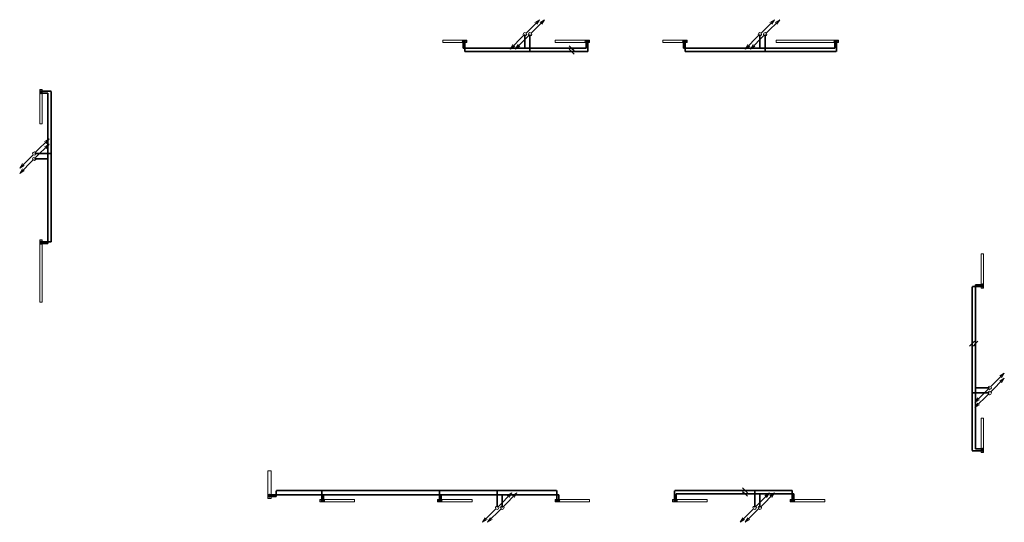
# Model space of a CAD drawing. Header units: millimetres. Extents: x -158797 to 325443, y -11806 to 49359.
# Tile 6 of 10: x 132753 to 161232, y -11356 to 3173. Entities that reach past the tile are written whole.
import ezdxf

# ---------------------------------------------------------------- set-up
doc = ezdxf.new("R2010")
doc.units = ezdxf.units.MM
doc.linetypes.add('Carkovana', pattern=[0.21, 0.15, -0.06])
for name, color, linetype, lineweight in [('_UT_popis', 7, 'Continuous', 25), ('T-p_privodni', 1, 'Continuous', 35), ('T-p_zpetne', 5, 'Carkovana', 35)]:
    doc.layers.add(name, color=color, linetype=linetype, lineweight=lineweight)
doc.layers.add('_UT_telesa', color=7, linetype='Continuous', lineweight=25, true_color=0xf0aa50)

msp = doc.modelspace()

# ---------------------------------------------------------------- hatches: boundary and pattern name
for points in [[(145653, 2550), (145653, 2552), (145652, 2554), (145652, 2556), (145651, 2558), (145650, 2560), (145649, 2562), (145648, 2563), (145646, 2565), (145645, 2566), (145643, 2567), (145641, 2568), (145640, 2569), (145638, 2570), (145636, 2570), (145634, 2570), (145632, 2570), (145630, 2570), (145628, 2570), (145626, 2569), (145624, 2568), (145622, 2567), (145620, 2566), (145619, 2565), (145617, 2563), (145616, 2562), (145615, 2560), (145614, 2558), (145614, 2556), (145613, 2554), (145613, 2552), (145613, 2550), (145613, 2548), (145613, 2546), (145614, 2544), (145614, 2543), (145615, 2541), (145616, 2539), (145617, 2537), (145619, 2536), (145620, 2535), (145622, 2533), (145624, 2532), (145626, 2532), (145628, 2531), (145630, 2531), (145632, 2530), (145634, 2530), (145636, 2531), (145638, 2531), (145640, 2532), (145641, 2532), (145643, 2533), (145645, 2535), (145646, 2536), (145648, 2537), (145649, 2539), (145650, 2541), (145651, 2543), (145652, 2544), (145652, 2546), (145653, 2548)], [(149203, 2550), (149203, 2552), (149202, 2554), (149202, 2556), (149201, 2558), (149200, 2560), (149199, 2562), (149198, 2563), (149196, 2565), (149195, 2566), (149193, 2567), (149191, 2568), (149190, 2569), (149188, 2570), (149186, 2570), (149184, 2570), (149182, 2570), (149180, 2570), (149178, 2570), (149176, 2569), (149174, 2568), (149172, 2567), (149170, 2566), (149169, 2565), (149167, 2563), (149166, 2562), (149165, 2560), (149164, 2558), (149164, 2556), (149163, 2554), (149163, 2552), (149163, 2550), (149163, 2548), (149163, 2546), (149164, 2544), (149164, 2543), (149165, 2541), (149166, 2539), (149167, 2537), (149169, 2536), (149170, 2535), (149172, 2533), (149174, 2532), (149176, 2532), (149178, 2531), (149180, 2531), (149182, 2530), (149184, 2530), (149186, 2531), (149188, 2531), (149190, 2532), (149191, 2532), (149193, 2533), (149195, 2535), (149196, 2536), (149198, 2537), (149199, 2539), (149200, 2541), (149201, 2543), (149202, 2544), (149202, 2546), (149203, 2548)], [(152023, 2550), (152023, 2552), (152022, 2554), (152022, 2556), (152021, 2558), (152020, 2560), (152019, 2562), (152018, 2563), (152016, 2565), (152015, 2566), (152013, 2567), (152011, 2568), (152010, 2569), (152008, 2570), (152006, 2570), (152004, 2570), (152002, 2570), (152000, 2570), (151998, 2570), (151996, 2569), (151994, 2568), (151992, 2567), (151990, 2566), (151989, 2565), (151987, 2563), (151986, 2562), (151985, 2560), (151984, 2558), (151984, 2556), (151983, 2554), (151983, 2552), (151983, 2550), (151983, 2548), (151983, 2546), (151984, 2544), (151984, 2543), (151985, 2541), (151986, 2539), (151987, 2537), (151989, 2536), (151990, 2535), (151992, 2533), (151994, 2532), (151996, 2532), (151998, 2531), (152000, 2531), (152002, 2530), (152004, 2530), (152006, 2531), (152008, 2531), (152010, 2532), (152011, 2532), (152013, 2533), (152015, 2535), (152016, 2536), (152018, 2537), (152019, 2539), (152020, 2541), (152021, 2543), (152022, 2544), (152022, 2546), (152023, 2548)], [(156403, 2550), (156403, 2552), (156402, 2554), (156402, 2556), (156401, 2558), (156400, 2560), (156399, 2562), (156398, 2563), (156396, 2565), (156395, 2566), (156393, 2567), (156391, 2568), (156390, 2569), (156388, 2570), (156386, 2570), (156384, 2570), (156382, 2570), (156380, 2570), (156378, 2570), (156376, 2569), (156374, 2568), (156372, 2567), (156370, 2566), (156369, 2565), (156367, 2563), (156366, 2562), (156365, 2560), (156364, 2558), (156364, 2556), (156363, 2554), (156363, 2552), (156363, 2550), (156363, 2548), (156363, 2546), (156364, 2544), (156364, 2543), (156365, 2541), (156366, 2539), (156367, 2537), (156369, 2536), (156370, 2535), (156372, 2533), (156374, 2532), (156376, 2532), (156378, 2531), (156380, 2531), (156382, 2530), (156384, 2530), (156386, 2531), (156388, 2531), (156390, 2532), (156391, 2532), (156393, 2533), (156395, 2535), (156396, 2536), (156398, 2537), (156399, 2539), (156400, 2541), (156401, 2543), (156402, 2544), (156402, 2546), (156403, 2548)], [(133366, 1123), (133364, 1123), (133362, 1123), (133360, 1123), (133358, 1122), (133356, 1121), (133354, 1120), (133353, 1119), (133351, 1117), (133350, 1116), (133349, 1114), (133348, 1112), (133347, 1110), (133346, 1108), (133346, 1106), (133346, 1104), (133346, 1102), (133346, 1100), (133346, 1098), (133347, 1097), (133348, 1095), (133349, 1093), (133350, 1091), (133351, 1090), (133353, 1088), (133354, 1087), (133356, 1086), (133358, 1085), (133360, 1084), (133362, 1084), (133364, 1084), (133366, 1083), (133368, 1084), (133370, 1084), (133372, 1084), (133373, 1085), (133375, 1086), (133377, 1087), (133379, 1088), (133380, 1090), (133381, 1091), (133383, 1093), (133384, 1095), (133384, 1097), (133385, 1098), (133385, 1100), (133386, 1102), (133386, 1104), (133385, 1106), (133385, 1108), (133384, 1110), (133384, 1112), (133383, 1114), (133381, 1116), (133380, 1117), (133379, 1119), (133377, 1120), (133375, 1121), (133373, 1122), (133372, 1123), (133370, 1123), (133368, 1123)], [(133366, -3227), (133364, -3227), (133362, -3227), (133360, -3227), (133358, -3228), (133356, -3229), (133354, -3230), (133353, -3231), (133351, -3233), (133350, -3234), (133349, -3236), (133348, -3238), (133347, -3240), (133346, -3242), (133346, -3244), (133346, -3246), (133346, -3248), (133346, -3250), (133346, -3252), (133347, -3253), (133348, -3255), (133349, -3257), (133350, -3259), (133351, -3260), (133353, -3262), (133354, -3263), (133356, -3264), (133358, -3265), (133360, -3266), (133362, -3266), (133364, -3266), (133366, -3267), (133368, -3266), (133370, -3266), (133372, -3266), (133373, -3265), (133375, -3264), (133377, -3263), (133379, -3262), (133380, -3260), (133381, -3259), (133383, -3257), (133384, -3255), (133384, -3253), (133385, -3252), (133385, -3250), (133386, -3248), (133386, -3246), (133385, -3244), (133385, -3242), (133384, -3240), (133384, -3238), (133383, -3236), (133381, -3234), (133380, -3233), (133379, -3231), (133377, -3230), (133375, -3229), (133373, -3228), (133372, -3227), (133370, -3227), (133368, -3227)], [(160600, -4557), (160602, -4556), (160604, -4556), (160606, -4556), (160607, -4555), (160609, -4554), (160611, -4553), (160613, -4552), (160614, -4550), (160615, -4549), (160617, -4547), (160618, -4545), (160618, -4543), (160619, -4542), (160619, -4540), (160620, -4538), (160620, -4536), (160619, -4534), (160619, -4532), (160618, -4530), (160618, -4528), (160617, -4526), (160615, -4524), (160614, -4523), (160613, -4521), (160611, -4520), (160609, -4519), (160607, -4518), (160606, -4517), (160604, -4517), (160602, -4517), (160600, -4517), (160598, -4517), (160596, -4517), (160594, -4517), (160592, -4518), (160590, -4519), (160588, -4520), (160587, -4521), (160585, -4523), (160584, -4524), (160583, -4526), (160582, -4528), (160581, -4530), (160580, -4532), (160580, -4534), (160580, -4536), (160580, -4538), (160580, -4540), (160580, -4542), (160581, -4543), (160582, -4545), (160583, -4547), (160584, -4549), (160585, -4550), (160587, -4552), (160588, -4553), (160590, -4554), (160592, -4555), (160594, -4556), (160596, -4556), (160598, -4556)], [(160600, -9307), (160602, -9306), (160604, -9306), (160606, -9306), (160607, -9305), (160609, -9304), (160611, -9303), (160613, -9302), (160614, -9300), (160615, -9299), (160617, -9297), (160618, -9295), (160618, -9293), (160619, -9292), (160619, -9290), (160620, -9288), (160620, -9286), (160619, -9284), (160619, -9282), (160618, -9280), (160618, -9278), (160617, -9276), (160615, -9274), (160614, -9273), (160613, -9271), (160611, -9270), (160609, -9269), (160607, -9268), (160606, -9267), (160604, -9267), (160602, -9267), (160600, -9267), (160598, -9267), (160596, -9267), (160594, -9267), (160592, -9268), (160590, -9269), (160588, -9270), (160587, -9271), (160585, -9273), (160584, -9274), (160583, -9276), (160582, -9278), (160581, -9280), (160580, -9282), (160580, -9284), (160580, -9286), (160580, -9288), (160580, -9290), (160580, -9292), (160581, -9293), (160582, -9295), (160583, -9297), (160584, -9299), (160585, -9300), (160587, -9302), (160588, -9303), (160590, -9304), (160592, -9305), (160594, -9306), (160596, -9306), (160598, -9306)], [(139978, -10632), (139980, -10631), (139982, -10631), (139984, -10631), (139985, -10630), (139987, -10629), (139989, -10628), (139991, -10627), (139992, -10625), (139993, -10624), (139995, -10622), (139996, -10620), (139996, -10618), (139997, -10617), (139997, -10615), (139998, -10613), (139998, -10611), (139997, -10609), (139997, -10607), (139996, -10605), (139996, -10603), (139995, -10601), (139993, -10599), (139992, -10598), (139991, -10596), (139989, -10595), (139987, -10594), (139985, -10593), (139984, -10592), (139982, -10592), (139980, -10592), (139978, -10592), (139976, -10592), (139974, -10592), (139972, -10592), (139970, -10593), (139968, -10594), (139966, -10595), (139965, -10596), (139963, -10598), (139962, -10599), (139961, -10601), (139960, -10603), (139959, -10605), (139958, -10607), (139958, -10609), (139958, -10611), (139958, -10613), (139958, -10615), (139958, -10617), (139959, -10618), (139960, -10620), (139961, -10622), (139962, -10624), (139963, -10625), (139965, -10627), (139966, -10628), (139968, -10629), (139970, -10630), (139972, -10631), (139974, -10631), (139976, -10631)], [(141473, -10734), (141473, -10736), (141473, -10738), (141474, -10740), (141474, -10741), (141475, -10743), (141476, -10745), (141477, -10747), (141479, -10748), (141480, -10749), (141482, -10751), (141484, -10752), (141486, -10752), (141488, -10753), (141490, -10753), (141492, -10754), (141494, -10754), (141496, -10753), (141498, -10753), (141500, -10752), (141501, -10752), (141503, -10751), (141505, -10749), (141506, -10748), (141508, -10747), (141509, -10745), (141510, -10743), (141511, -10741), (141512, -10740), (141512, -10738), (141513, -10736), (141513, -10734), (141513, -10732), (141512, -10730), (141512, -10728), (141511, -10726), (141510, -10724), (141509, -10722), (141508, -10721), (141506, -10719), (141505, -10718), (141503, -10717), (141501, -10716), (141500, -10715), (141498, -10714), (141496, -10714), (141494, -10714), (141492, -10714), (141490, -10714), (141488, -10714), (141486, -10715), (141484, -10716), (141482, -10717), (141480, -10718), (141479, -10719), (141477, -10721), (141476, -10722), (141475, -10724), (141474, -10726), (141474, -10728), (141473, -10730), (141473, -10732)], [(144873, -10734), (144873, -10736), (144873, -10738), (144874, -10740), (144874, -10741), (144875, -10743), (144876, -10745), (144877, -10747), (144879, -10748), (144880, -10749), (144882, -10751), (144884, -10752), (144886, -10752), (144888, -10753), (144890, -10753), (144892, -10754), (144894, -10754), (144896, -10753), (144898, -10753), (144900, -10752), (144901, -10752), (144903, -10751), (144905, -10749), (144906, -10748), (144908, -10747), (144909, -10745), (144910, -10743), (144911, -10741), (144912, -10740), (144912, -10738), (144913, -10736), (144913, -10734), (144913, -10732), (144912, -10730), (144912, -10728), (144911, -10726), (144910, -10724), (144909, -10722), (144908, -10721), (144906, -10719), (144905, -10718), (144903, -10717), (144901, -10716), (144900, -10715), (144898, -10714), (144896, -10714), (144894, -10714), (144892, -10714), (144890, -10714), (144888, -10714), (144886, -10715), (144884, -10716), (144882, -10717), (144880, -10718), (144879, -10719), (144877, -10721), (144876, -10722), (144875, -10724), (144874, -10726), (144874, -10728), (144873, -10730), (144873, -10732)], [(148273, -10734), (148273, -10736), (148273, -10738), (148274, -10740), (148274, -10741), (148275, -10743), (148276, -10745), (148277, -10747), (148279, -10748), (148280, -10749), (148282, -10751), (148284, -10752), (148286, -10752), (148288, -10753), (148290, -10753), (148292, -10754), (148294, -10754), (148296, -10753), (148298, -10753), (148300, -10752), (148301, -10752), (148303, -10751), (148305, -10749), (148306, -10748), (148308, -10747), (148309, -10745), (148310, -10743), (148311, -10741), (148312, -10740), (148312, -10738), (148313, -10736), (148313, -10734), (148313, -10732), (148312, -10730), (148312, -10728), (148311, -10726), (148310, -10724), (148309, -10722), (148308, -10721), (148306, -10719), (148305, -10718), (148303, -10717), (148301, -10716), (148300, -10715), (148298, -10714), (148296, -10714), (148294, -10714), (148292, -10714), (148290, -10714), (148288, -10714), (148286, -10715), (148284, -10716), (148282, -10717), (148280, -10718), (148279, -10719), (148277, -10721), (148276, -10722), (148275, -10724), (148274, -10726), (148274, -10728), (148273, -10730), (148273, -10732)], [(151673, -10734), (151673, -10736), (151673, -10738), (151674, -10740), (151674, -10741), (151675, -10743), (151676, -10745), (151677, -10747), (151679, -10748), (151680, -10749), (151682, -10751), (151684, -10752), (151686, -10752), (151688, -10753), (151690, -10753), (151692, -10754), (151694, -10754), (151696, -10753), (151698, -10753), (151700, -10752), (151701, -10752), (151703, -10751), (151705, -10749), (151706, -10748), (151708, -10747), (151709, -10745), (151710, -10743), (151711, -10741), (151712, -10740), (151712, -10738), (151713, -10736), (151713, -10734), (151713, -10732), (151712, -10730), (151712, -10728), (151711, -10726), (151710, -10724), (151709, -10722), (151708, -10721), (151706, -10719), (151705, -10718), (151703, -10717), (151701, -10716), (151700, -10715), (151698, -10714), (151696, -10714), (151694, -10714), (151692, -10714), (151690, -10714), (151688, -10714), (151686, -10715), (151684, -10716), (151682, -10717), (151680, -10718), (151679, -10719), (151677, -10721), (151676, -10722), (151675, -10724), (151674, -10726), (151674, -10728), (151673, -10730), (151673, -10732)], [(155073, -10734), (155073, -10736), (155073, -10738), (155074, -10740), (155074, -10741), (155075, -10743), (155076, -10745), (155077, -10747), (155079, -10748), (155080, -10749), (155082, -10751), (155084, -10752), (155086, -10752), (155088, -10753), (155090, -10753), (155092, -10754), (155094, -10754), (155096, -10753), (155098, -10753), (155100, -10752), (155101, -10752), (155103, -10751), (155105, -10749), (155106, -10748), (155108, -10747), (155109, -10745), (155110, -10743), (155111, -10741), (155112, -10740), (155112, -10738), (155113, -10736), (155113, -10734), (155113, -10732), (155112, -10730), (155112, -10728), (155111, -10726), (155110, -10724), (155109, -10722), (155108, -10721), (155106, -10719), (155105, -10718), (155103, -10717), (155101, -10716), (155100, -10715), (155098, -10714), (155096, -10714), (155094, -10714), (155092, -10714), (155090, -10714), (155088, -10714), (155086, -10715), (155084, -10716), (155082, -10717), (155080, -10718), (155079, -10719), (155077, -10721), (155076, -10722), (155075, -10724), (155074, -10726), (155074, -10728), (155073, -10730), (155073, -10732)]]:
    msp.add_hatch(color=252).paths.add_polyline_path(points)
at = {"layer": '_UT_telesa'}
for points in [[(145583, 2530), (145585, 2531), (145587, 2531), (145589, 2531), (145590, 2532), (145592, 2533), (145594, 2534), (145596, 2535), (145597, 2537), (145598, 2538), (145600, 2540), (145601, 2542), (145601, 2544), (145602, 2545), (145602, 2547), (145603, 2549), (145603, 2551), (145602, 2553), (145602, 2555), (145601, 2557), (145601, 2559), (145600, 2561), (145598, 2563), (145597, 2564), (145596, 2566), (145594, 2567), (145592, 2568), (145590, 2569), (145589, 2570), (145587, 2570), (145585, 2570), (145583, 2570), (145581, 2570), (145579, 2570), (145577, 2570), (145575, 2569), (145573, 2568), (145571, 2567), (145570, 2566), (145568, 2564), (145567, 2563), (145566, 2561), (145565, 2559), (145564, 2557), (145563, 2555), (145563, 2553), (145563, 2551), (145563, 2549), (145563, 2547), (145563, 2545), (145564, 2544), (145565, 2542), (145566, 2540), (145567, 2538), (145568, 2537), (145570, 2535), (145571, 2534), (145573, 2533), (145575, 2532), (145577, 2531), (145579, 2531), (145581, 2531)], [(149133, 2530), (149135, 2531), (149137, 2531), (149139, 2531), (149140, 2532), (149142, 2533), (149144, 2534), (149146, 2535), (149147, 2537), (149148, 2538), (149150, 2540), (149151, 2542), (149151, 2544), (149152, 2545), (149152, 2547), (149153, 2549), (149153, 2551), (149152, 2553), (149152, 2555), (149151, 2557), (149151, 2559), (149150, 2561), (149148, 2563), (149147, 2564), (149146, 2566), (149144, 2567), (149142, 2568), (149140, 2569), (149139, 2570), (149137, 2570), (149135, 2570), (149133, 2570), (149131, 2570), (149129, 2570), (149127, 2570), (149125, 2569), (149123, 2568), (149121, 2567), (149120, 2566), (149118, 2564), (149117, 2563), (149116, 2561), (149115, 2559), (149114, 2557), (149113, 2555), (149113, 2553), (149113, 2551), (149113, 2549), (149113, 2547), (149113, 2545), (149114, 2544), (149115, 2542), (149116, 2540), (149117, 2538), (149118, 2537), (149120, 2535), (149121, 2534), (149123, 2533), (149125, 2532), (149127, 2531), (149129, 2531), (149131, 2531)], [(151953, 2530), (151955, 2531), (151957, 2531), (151959, 2531), (151960, 2532), (151962, 2533), (151964, 2534), (151966, 2535), (151967, 2537), (151968, 2538), (151970, 2540), (151971, 2542), (151971, 2544), (151972, 2545), (151972, 2547), (151973, 2549), (151973, 2551), (151972, 2553), (151972, 2555), (151971, 2557), (151971, 2559), (151970, 2561), (151968, 2563), (151967, 2564), (151966, 2566), (151964, 2567), (151962, 2568), (151960, 2569), (151959, 2570), (151957, 2570), (151955, 2570), (151953, 2570), (151951, 2570), (151949, 2570), (151947, 2570), (151945, 2569), (151943, 2568), (151941, 2567), (151940, 2566), (151938, 2564), (151937, 2563), (151936, 2561), (151935, 2559), (151934, 2557), (151933, 2555), (151933, 2553), (151933, 2551), (151933, 2549), (151933, 2547), (151933, 2545), (151934, 2544), (151935, 2542), (151936, 2540), (151937, 2538), (151938, 2537), (151940, 2535), (151941, 2534), (151943, 2533), (151945, 2532), (151947, 2531), (151949, 2531), (151951, 2531)], [(156333, 2530), (156335, 2531), (156337, 2531), (156339, 2531), (156340, 2532), (156342, 2533), (156344, 2534), (156346, 2535), (156347, 2537), (156348, 2538), (156350, 2540), (156351, 2542), (156351, 2544), (156352, 2545), (156352, 2547), (156353, 2549), (156353, 2551), (156352, 2553), (156352, 2555), (156351, 2557), (156351, 2559), (156350, 2561), (156348, 2563), (156347, 2564), (156346, 2566), (156344, 2567), (156342, 2568), (156340, 2569), (156339, 2570), (156337, 2570), (156335, 2570), (156333, 2570), (156331, 2570), (156329, 2570), (156327, 2570), (156325, 2569), (156323, 2568), (156321, 2567), (156320, 2566), (156318, 2564), (156317, 2563), (156316, 2561), (156315, 2559), (156314, 2557), (156313, 2555), (156313, 2553), (156313, 2551), (156313, 2549), (156313, 2547), (156313, 2545), (156314, 2544), (156315, 2542), (156316, 2540), (156317, 2538), (156318, 2537), (156320, 2535), (156321, 2534), (156323, 2533), (156325, 2532), (156327, 2531), (156329, 2531), (156331, 2531)], [(133386, 1053), (133386, 1055), (133385, 1057), (133385, 1059), (133384, 1061), (133383, 1063), (133382, 1065), (133381, 1066), (133379, 1068), (133378, 1069), (133376, 1070), (133374, 1071), (133373, 1072), (133371, 1073), (133369, 1073), (133367, 1073), (133365, 1073), (133363, 1073), (133361, 1073), (133359, 1072), (133357, 1071), (133355, 1070), (133353, 1069), (133352, 1068), (133350, 1066), (133349, 1065), (133348, 1063), (133347, 1061), (133347, 1059), (133346, 1057), (133346, 1055), (133346, 1053), (133346, 1051), (133346, 1049), (133347, 1047), (133347, 1046), (133348, 1044), (133349, 1042), (133350, 1040), (133352, 1039), (133353, 1038), (133355, 1036), (133357, 1035), (133359, 1035), (133361, 1034), (133363, 1034), (133365, 1033), (133367, 1033), (133369, 1034), (133371, 1034), (133373, 1035), (133374, 1035), (133376, 1036), (133378, 1038), (133379, 1039), (133381, 1040), (133382, 1042), (133383, 1044), (133384, 1046), (133385, 1047), (133385, 1049), (133386, 1051)], [(133386, -3297), (133386, -3295), (133385, -3293), (133385, -3291), (133384, -3289), (133383, -3287), (133382, -3285), (133381, -3284), (133379, -3282), (133378, -3281), (133376, -3280), (133374, -3279), (133373, -3278), (133371, -3277), (133369, -3277), (133367, -3277), (133365, -3277), (133363, -3277), (133361, -3277), (133359, -3278), (133357, -3279), (133355, -3280), (133353, -3281), (133352, -3282), (133350, -3284), (133349, -3285), (133348, -3287), (133347, -3289), (133347, -3291), (133346, -3293), (133346, -3295), (133346, -3297), (133346, -3299), (133346, -3301), (133347, -3303), (133347, -3304), (133348, -3306), (133349, -3308), (133350, -3310), (133352, -3311), (133353, -3312), (133355, -3314), (133357, -3315), (133359, -3315), (133361, -3316), (133363, -3316), (133365, -3317), (133367, -3317), (133369, -3316), (133371, -3316), (133373, -3315), (133374, -3315), (133376, -3314), (133378, -3312), (133379, -3311), (133381, -3310), (133382, -3308), (133383, -3306), (133384, -3304), (133385, -3303), (133385, -3301), (133386, -3299)], [(160580, -4487), (160580, -4489), (160580, -4491), (160581, -4493), (160581, -4494), (160582, -4496), (160583, -4498), (160584, -4500), (160586, -4501), (160587, -4502), (160589, -4504), (160591, -4505), (160593, -4505), (160595, -4506), (160597, -4506), (160599, -4507), (160601, -4507), (160603, -4506), (160605, -4506), (160607, -4505), (160608, -4505), (160610, -4504), (160612, -4502), (160613, -4501), (160615, -4500), (160616, -4498), (160617, -4496), (160618, -4494), (160619, -4493), (160619, -4491), (160620, -4489), (160620, -4487), (160620, -4485), (160619, -4483), (160619, -4481), (160618, -4479), (160617, -4477), (160616, -4475), (160615, -4474), (160613, -4472), (160612, -4471), (160610, -4470), (160608, -4469), (160607, -4468), (160605, -4467), (160603, -4467), (160601, -4467), (160599, -4467), (160597, -4467), (160595, -4467), (160593, -4468), (160591, -4469), (160589, -4470), (160587, -4471), (160586, -4472), (160584, -4474), (160583, -4475), (160582, -4477), (160581, -4479), (160581, -4481), (160580, -4483), (160580, -4485)], [(160580, -9237), (160580, -9239), (160580, -9241), (160581, -9243), (160581, -9244), (160582, -9246), (160583, -9248), (160584, -9250), (160586, -9251), (160587, -9252), (160589, -9254), (160591, -9255), (160593, -9255), (160595, -9256), (160597, -9256), (160599, -9257), (160601, -9257), (160603, -9256), (160605, -9256), (160607, -9255), (160608, -9255), (160610, -9254), (160612, -9252), (160613, -9251), (160615, -9250), (160616, -9248), (160617, -9246), (160618, -9244), (160619, -9243), (160619, -9241), (160620, -9239), (160620, -9237), (160620, -9235), (160619, -9233), (160619, -9231), (160618, -9229), (160617, -9227), (160616, -9225), (160615, -9224), (160613, -9222), (160612, -9221), (160610, -9220), (160608, -9219), (160607, -9218), (160605, -9217), (160603, -9217), (160601, -9217), (160599, -9217), (160597, -9217), (160595, -9217), (160593, -9218), (160591, -9219), (160589, -9220), (160587, -9221), (160586, -9222), (160584, -9224), (160583, -9225), (160582, -9227), (160581, -9229), (160581, -9231), (160580, -9233), (160580, -9235)], [(139958, -10562), (139958, -10564), (139958, -10566), (139959, -10568), (139959, -10569), (139960, -10571), (139961, -10573), (139962, -10575), (139964, -10576), (139965, -10577), (139967, -10579), (139969, -10580), (139971, -10580), (139973, -10581), (139975, -10581), (139977, -10582), (139979, -10582), (139981, -10581), (139983, -10581), (139985, -10580), (139986, -10580), (139988, -10579), (139990, -10577), (139991, -10576), (139993, -10575), (139994, -10573), (139995, -10571), (139996, -10569), (139997, -10568), (139997, -10566), (139998, -10564), (139998, -10562), (139998, -10560), (139997, -10558), (139997, -10556), (139996, -10554), (139995, -10552), (139994, -10550), (139993, -10549), (139991, -10547), (139990, -10546), (139988, -10545), (139986, -10544), (139985, -10543), (139983, -10542), (139981, -10542), (139979, -10542), (139977, -10542), (139975, -10542), (139973, -10542), (139971, -10543), (139969, -10544), (139967, -10545), (139965, -10546), (139964, -10547), (139962, -10549), (139961, -10550), (139960, -10552), (139959, -10554), (139959, -10556), (139958, -10558), (139958, -10560)], [(141543, -10714), (141541, -10714), (141539, -10714), (141537, -10714), (141535, -10715), (141533, -10716), (141531, -10717), (141530, -10718), (141528, -10720), (141527, -10721), (141526, -10723), (141525, -10725), (141524, -10727), (141523, -10729), (141523, -10731), (141523, -10733), (141523, -10735), (141523, -10737), (141523, -10739), (141524, -10740), (141525, -10742), (141526, -10744), (141527, -10746), (141528, -10747), (141530, -10749), (141531, -10750), (141533, -10751), (141535, -10752), (141537, -10753), (141539, -10753), (141541, -10753), (141543, -10754), (141545, -10753), (141547, -10753), (141549, -10753), (141550, -10752), (141552, -10751), (141554, -10750), (141556, -10749), (141557, -10747), (141558, -10746), (141560, -10744), (141561, -10742), (141561, -10740), (141562, -10739), (141562, -10737), (141563, -10735), (141563, -10733), (141562, -10731), (141562, -10729), (141561, -10727), (141561, -10725), (141560, -10723), (141558, -10721), (141557, -10720), (141556, -10718), (141554, -10717), (141552, -10716), (141550, -10715), (141549, -10714), (141547, -10714), (141545, -10714)], [(144943, -10714), (144941, -10714), (144939, -10714), (144937, -10714), (144935, -10715), (144933, -10716), (144931, -10717), (144930, -10718), (144928, -10720), (144927, -10721), (144926, -10723), (144925, -10725), (144924, -10727), (144923, -10729), (144923, -10731), (144923, -10733), (144923, -10735), (144923, -10737), (144923, -10739), (144924, -10740), (144925, -10742), (144926, -10744), (144927, -10746), (144928, -10747), (144930, -10749), (144931, -10750), (144933, -10751), (144935, -10752), (144937, -10753), (144939, -10753), (144941, -10753), (144943, -10754), (144945, -10753), (144947, -10753), (144949, -10753), (144950, -10752), (144952, -10751), (144954, -10750), (144956, -10749), (144957, -10747), (144958, -10746), (144960, -10744), (144961, -10742), (144961, -10740), (144962, -10739), (144962, -10737), (144963, -10735), (144963, -10733), (144962, -10731), (144962, -10729), (144961, -10727), (144961, -10725), (144960, -10723), (144958, -10721), (144957, -10720), (144956, -10718), (144954, -10717), (144952, -10716), (144950, -10715), (144949, -10714), (144947, -10714), (144945, -10714)], [(148343, -10714), (148341, -10714), (148339, -10714), (148337, -10714), (148335, -10715), (148333, -10716), (148331, -10717), (148330, -10718), (148328, -10720), (148327, -10721), (148326, -10723), (148325, -10725), (148324, -10727), (148323, -10729), (148323, -10731), (148323, -10733), (148323, -10735), (148323, -10737), (148323, -10739), (148324, -10740), (148325, -10742), (148326, -10744), (148327, -10746), (148328, -10747), (148330, -10749), (148331, -10750), (148333, -10751), (148335, -10752), (148337, -10753), (148339, -10753), (148341, -10753), (148343, -10754), (148345, -10753), (148347, -10753), (148349, -10753), (148350, -10752), (148352, -10751), (148354, -10750), (148356, -10749), (148357, -10747), (148358, -10746), (148360, -10744), (148361, -10742), (148361, -10740), (148362, -10739), (148362, -10737), (148363, -10735), (148363, -10733), (148362, -10731), (148362, -10729), (148361, -10727), (148361, -10725), (148360, -10723), (148358, -10721), (148357, -10720), (148356, -10718), (148354, -10717), (148352, -10716), (148350, -10715), (148349, -10714), (148347, -10714), (148345, -10714)], [(151743, -10714), (151741, -10714), (151739, -10714), (151737, -10714), (151735, -10715), (151733, -10716), (151731, -10717), (151730, -10718), (151728, -10720), (151727, -10721), (151726, -10723), (151725, -10725), (151724, -10727), (151723, -10729), (151723, -10731), (151723, -10733), (151723, -10735), (151723, -10737), (151723, -10739), (151724, -10740), (151725, -10742), (151726, -10744), (151727, -10746), (151728, -10747), (151730, -10749), (151731, -10750), (151733, -10751), (151735, -10752), (151737, -10753), (151739, -10753), (151741, -10753), (151743, -10754), (151745, -10753), (151747, -10753), (151749, -10753), (151750, -10752), (151752, -10751), (151754, -10750), (151756, -10749), (151757, -10747), (151758, -10746), (151760, -10744), (151761, -10742), (151761, -10740), (151762, -10739), (151762, -10737), (151763, -10735), (151763, -10733), (151762, -10731), (151762, -10729), (151761, -10727), (151761, -10725), (151760, -10723), (151758, -10721), (151757, -10720), (151756, -10718), (151754, -10717), (151752, -10716), (151750, -10715), (151749, -10714), (151747, -10714), (151745, -10714)], [(155143, -10714), (155141, -10714), (155139, -10714), (155137, -10714), (155135, -10715), (155133, -10716), (155131, -10717), (155130, -10718), (155128, -10720), (155127, -10721), (155126, -10723), (155125, -10725), (155124, -10727), (155123, -10729), (155123, -10731), (155123, -10733), (155123, -10735), (155123, -10737), (155123, -10739), (155124, -10740), (155125, -10742), (155126, -10744), (155127, -10746), (155128, -10747), (155130, -10749), (155131, -10750), (155133, -10751), (155135, -10752), (155137, -10753), (155139, -10753), (155141, -10753), (155143, -10754), (155145, -10753), (155147, -10753), (155149, -10753), (155150, -10752), (155152, -10751), (155154, -10750), (155156, -10749), (155157, -10747), (155158, -10746), (155160, -10744), (155161, -10742), (155161, -10740), (155162, -10739), (155162, -10737), (155163, -10735), (155163, -10733), (155162, -10731), (155162, -10729), (155161, -10727), (155161, -10725), (155160, -10723), (155158, -10721), (155157, -10720), (155156, -10718), (155154, -10717), (155152, -10716), (155150, -10715), (155149, -10714), (155147, -10714), (155145, -10714)]]:
    msp.add_hatch(color=252, dxfattribs=at).paths.add_polyline_path(points)

# ---------------------------------------------------------------- linework, layer by layer
at = {"color": 252, "lineweight": 13}
for p, q in [((147398, 2784), (147787, 3173)), ((147548, 2784), (147937, 3173)), ((147787, 3173), (147654, 3093)), ((147707, 3040), (147787, 3173)), ((147937, 3173), (147804, 3093)), ((147857, 3040), (147937, 3173)), ((154198, 2784), (154587, 3173)), ((154348, 2784), (154737, 3173)), ((154587, 3173), (154454, 3093)), ((154507, 3040), (154587, 3173)), ((154737, 3173), (154604, 3093)), ((154657, 3040), (154737, 3173)), ((144988, 2517), (144988, 2583)), ((144988, 2583), (145688, 2583)), ((145688, 2583), (145688, 2517)), ((147327, 2713), (146938, 2324)), ((147477, 2713), (147088, 2324)), ((148238, 2517), (148238, 2583)), ((148238, 2583), (149238, 2583)), ((149238, 2583), (149238, 2517)), ((151358, 2517), (151358, 2583)), ((151358, 2583), (152058, 2583)), ((152058, 2583), (152058, 2517)), ((154127, 2713), (153738, 2324)), ((154277, 2713), (153888, 2324)), ((154638, 2517), (154638, 2583)), ((154638, 2583), (156438, 2583)), ((156438, 2583), (156438, 2517)), ((145688, 2517), (144988, 2517)), ((145028, 2517), (145028, 2517)), ((145128, 2517), (145128, 2517)), ((145548, 2517), (145548, 2517)), ((145648, 2517), (145648, 2517)), ((146938, 2324), (147018, 2457)), ((147071, 2404), (146938, 2324)), ((147088, 2324), (147168, 2457)), ((147221, 2404), (147088, 2324)), ((149238, 2517), (148238, 2517)), ((148278, 2517), (148278, 2517)), ((148378, 2517), (148378, 2517)), ((149098, 2517), (149098, 2517)), ((149198, 2517), (149198, 2517)), ((152058, 2517), (151358, 2517)), ((151398, 2517), (151398, 2517)), ((151498, 2517), (151498, 2517)), ((151918, 2517), (151918, 2517)), ((152018, 2517), (152018, 2517)), ((153738, 2324), (153818, 2457)), ((153871, 2404), (153738, 2324)), ((153888, 2324), (153968, 2457)), ((154021, 2404), (153888, 2324)), ((156438, 2517), (154638, 2517)), ((154678, 2517), (154678, 2517)), ((154778, 2517), (154778, 2517)), ((156298, 2517), (156298, 2517)), ((156398, 2517), (156398, 2517)), ((133333, 1158), (133399, 1158)), ((133333, 158), (133333, 1158)), ((133399, 1158), (133399, 158)), ((133399, 1118), (133399, 1118)), ((133399, 1018), (133399, 1018)), ((133399, 298), (133399, 298)), ((133399, 158), (133333, 158)), ((133399, 198), (133399, 198)), ((133213, -661), (133602, -272)), ((133469, -352), (133602, -272)), ((133602, -272), (133522, -405)), ((133213, -811), (133602, -422)), ((133469, -502), (133602, -422)), ((133602, -422), (133522, -555)), ((133142, -732), (132753, -1121)), ((133142, -882), (132753, -1271)), ((132833, -988), (132753, -1121)), ((132753, -1121), (132886, -1041)), ((132833, -1138), (132753, -1271)), ((132753, -1271), (132886, -1191)), ((133333, -3192), (133399, -3192)), ((133333, -4992), (133333, -3192)), ((133399, -3192), (133399, -4992)), ((133399, -3232), (133399, -3232)), ((133399, -3332), (133399, -3332)), ((160567, -3592), (160633, -3592)), ((160567, -4592), (160567, -3592)), ((160567, -3632), (160567, -3632)), ((160633, -3592), (160633, -4592)), ((160567, -3732), (160567, -3732)), ((160567, -4452), (160567, -4452)), ((160567, -4552), (160567, -4552)), ((160633, -4592), (160567, -4592)), ((133399, -4992), (133333, -4992)), ((133399, -4852), (133399, -4852)), ((133399, -4952), (133399, -4952)), ((160843, -7431), (161232, -7042)), ((161232, -7042), (161099, -7122)), ((161152, -7175), (161232, -7042)), ((160843, -7581), (161232, -7192)), ((161232, -7192), (161099, -7272)), ((161152, -7325), (161232, -7192)), ((160772, -7502), (160383, -7891)), ((160772, -7652), (160383, -8041)), ((160383, -7891), (160463, -7758)), ((160516, -7811), (160383, -7891)), ((160383, -8041), (160463, -7908)), ((160516, -7961), (160383, -8041)), ((160567, -8342), (160633, -8342)), ((160567, -9342), (160567, -8342)), ((160567, -8382), (160567, -8382)), ((160567, -8482), (160567, -8482)), ((160633, -8342), (160633, -9342)), ((160567, -9202), (160567, -9202)), ((160567, -9302), (160567, -9302)), ((160633, -9342), (160567, -9342)), ((139928, -9867), (140028, -9867)), ((139928, -10667), (139928, -9867)), ((139928, -9907), (139928, -9907)), ((140028, -9867), (140028, -10667)), ((139928, -10007), (139928, -10007)), ((139928, -10527), (139928, -10527)), ((146598, -10896), (146987, -10507)), ((146748, -10896), (147137, -10507)), ((146987, -10507), (146854, -10587)), ((146907, -10640), (146987, -10507)), ((147137, -10507), (147004, -10587)), ((147057, -10640), (147137, -10507)), ((154048, -10896), (154437, -10507)), ((154198, -10896), (154587, -10507)), ((154437, -10507), (154304, -10587)), ((154357, -10640), (154437, -10507)), ((154587, -10507), (154454, -10587)), ((154507, -10640), (154587, -10507)), ((139928, -10627), (139928, -10627)), ((140028, -10667), (139928, -10667)), ((141438, -10767), (141438, -10701)), ((141438, -10701), (142438, -10701)), ((142438, -10767), (141438, -10767)), ((141478, -10701), (141478, -10701)), ((141578, -10701), (141578, -10701)), ((142298, -10701), (142298, -10701)), ((142398, -10701), (142398, -10701)), ((142438, -10701), (142438, -10767)), ((144838, -10767), (144838, -10701)), ((144838, -10701), (145838, -10701)), ((145838, -10767), (144838, -10767)), ((144878, -10701), (144878, -10701)), ((144978, -10701), (144978, -10701)), ((145698, -10701), (145698, -10701)), ((145798, -10701), (145798, -10701)), ((145838, -10701), (145838, -10767)), ((148238, -10767), (148238, -10701)), ((148238, -10701), (149238, -10701)), ((149238, -10767), (148238, -10767)), ((148278, -10701), (148278, -10701)), ((148378, -10701), (148378, -10701)), ((149098, -10701), (149098, -10701)), ((149198, -10701), (149198, -10701)), ((149238, -10701), (149238, -10767)), ((151638, -10767), (151638, -10701)), ((151638, -10701), (152638, -10701)), ((152638, -10767), (151638, -10767)), ((151678, -10701), (151678, -10701)), ((151778, -10701), (151778, -10701)), ((152498, -10701), (152498, -10701)), ((152598, -10701), (152598, -10701)), ((152638, -10701), (152638, -10767)), ((155038, -10767), (155038, -10701)), ((155038, -10701), (156038, -10701)), ((156038, -10767), (155038, -10767)), ((155078, -10701), (155078, -10701)), ((155178, -10701), (155178, -10701)), ((155898, -10701), (155898, -10701)), ((155998, -10701), (155998, -10701)), ((156038, -10701), (156038, -10767)), ((146527, -10967), (146138, -11356)), ((146677, -10967), (146288, -11356)), ((153977, -10967), (153588, -11356)), ((154127, -10967), (153738, -11356)), ((146138, -11356), (146218, -11223)), ((146271, -11276), (146138, -11356)), ((146288, -11356), (146368, -11223)), ((146421, -11276), (146288, -11356)), ((153588, -11356), (153668, -11223)), ((153721, -11276), (153588, -11356)), ((153738, -11356), (153818, -11223)), ((153871, -11276), (153738, -11356))]:
    msp.add_line(p, q, dxfattribs=at)
at = {"color": 252}
for centre in [(145633, 2550), (149183, 2550), (152003, 2550), (156383, 2550), (133366, 1103), (133366, -3247), (160600, -4537), (160600, -9287), (139978, -10612), (141493, -10734), (144893, -10734), (148293, -10734), (151693, -10734), (155093, -10734)]:
    msp.add_circle(centre, 20, dxfattribs=at)
at = {"color": 252, "lineweight": 13}
for centre in [(147363, 2748), (147513, 2748), (154163, 2748), (154313, 2748), (133178, -697), (133178, -847), (160808, -7467), (160808, -7617), (146563, -10932), (146713, -10932), (154013, -10932), (154163, -10932)]:
    msp.add_circle(centre, 50, dxfattribs=at)
at = {"layer": '_UT_popis', "color": 252}
for p, q in [((148646, 2420), (148716, 2350)), ((148646, 2320), (148716, 2250)), ((148716, 2350), (148787, 2279)), ((148716, 2250), (148787, 2179)), ((160300, -6189), (160229, -6260)), ((160370, -6118), (160300, -6189)), ((160400, -6189), (160329, -6260)), ((160470, -6118), (160400, -6189)), ((153663, -10363), (153733, -10434)), ((153663, -10463), (153733, -10534)), ((153733, -10434), (153804, -10504)), ((153733, -10534), (153804, -10604))]:
    msp.add_line(p, q, dxfattribs=at)
at = {"layer": '_UT_telesa', "color": 252}
for centre in [(145583, 2550), (149133, 2550), (151953, 2550), (156333, 2550), (133366, 1053), (133366, -3297), (160600, -4487), (160600, -9237), (139978, -10562), (141543, -10734), (144943, -10734), (148343, -10734), (151743, -10734), (155143, -10734)]:
    msp.add_circle(centre, 20, dxfattribs=at)
at = {"layer": 'T-p_privodni', "color": 252}
for p, q in [((147363, 2748), (147363, 2350)), ((154163, 2748), (154163, 2350)), ((145583, 2550), (145583, 2350)), ((145583, 2350), (149133, 2350)), ((149133, 2350), (149133, 2550)), ((151953, 2550), (151953, 2350)), ((151953, 2350), (156333, 2350)), ((156333, 2350), (156333, 2550)), ((133366, 1053), (133566, 1053)), ((133566, 1053), (133566, -3297)), ((133178, -847), (133566, -847)), ((133566, -3297), (133366, -3297)), ((160600, -4487), (160400, -4487)), ((160400, -4487), (160400, -9237)), ((160808, -7467), (160400, -7467)), ((160400, -9237), (160600, -9237)), ((155143, -10534), (151743, -10534)), ((151743, -10534), (151743, -10734)), ((154163, -10932), (154163, -10534)), ((155143, -10734), (155143, -10534)), ((139978, -10562), (148343, -10562)), ((141543, -10734), (141543, -10562)), ((144943, -10734), (144943, -10562)), ((146713, -10932), (146713, -10562)), ((148343, -10562), (148343, -10734))]:
    msp.add_line(p, q, dxfattribs=at)
at = {"layer": 'T-p_zpetne', "color": 252}
for p, q in [((147513, 2748), (147513, 2250)), ((154313, 2748), (154313, 2250)), ((145633, 2250), (145633, 2550)), ((149183, 2550), (149183, 2250)), ((152003, 2550), (152003, 2250)), ((156383, 2250), (156383, 2550)), ((149183, 2250), (145633, 2250)), ((152003, 2250), (156383, 2250)), ((133366, 1103), (133666, 1103)), ((133666, 1103), (133666, -3247)), ((133178, -697), (133666, -697)), ((133666, -3247), (133366, -3247)), ((160600, -4537), (160300, -4537)), ((160300, -4537), (160300, -9287)), ((160808, -7617), (160300, -7617)), ((160300, -9287), (160600, -9287)), ((148293, -10434), (140167, -10434)), ((140167, -10434), (140167, -10612)), ((141493, -10734), (141493, -10434)), ((144893, -10734), (144893, -10434)), ((146563, -10932), (146563, -10434)), ((148293, -10734), (148293, -10434)), ((155093, -10434), (151693, -10434)), ((151693, -10434), (151693, -10734)), ((154013, -10932), (154013, -10434)), ((155093, -10734), (155093, -10434)), ((140167, -10612), (139978, -10612))]:
    msp.add_line(p, q, dxfattribs=at)

doc.saveas('drawing.dxf')
